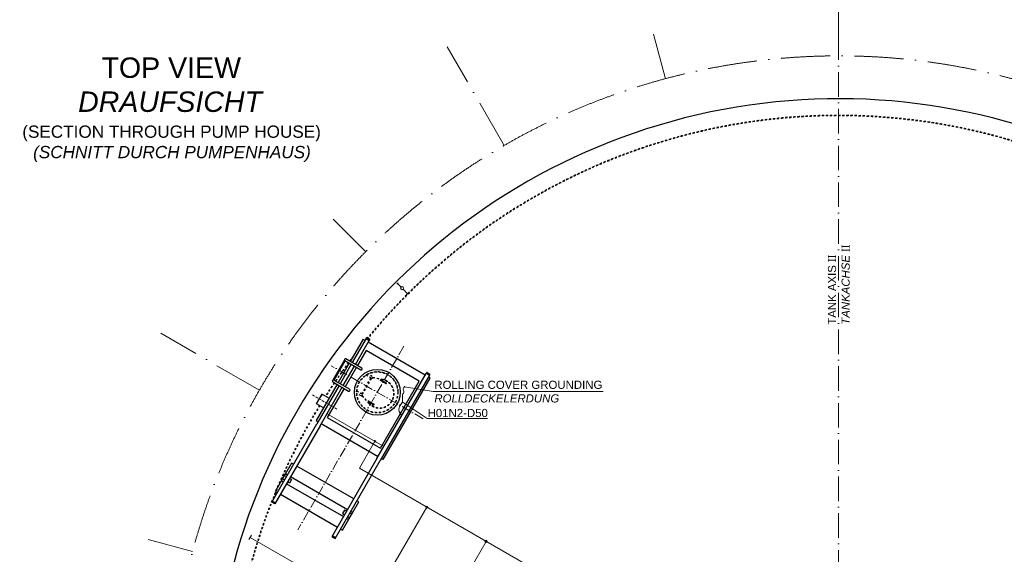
# Model space of a CAD drawing. Header units: millimetres. Extents: x -1777 to 1198744, y 17256 to 76241.
# Tile 3 of 201: x -640 to 23467, y 40591 to 53684. Entities that reach past the tile are written whole.
import ezdxf

# ---------------------------------------------------------------- set-up
doc = ezdxf.new("R2010")
doc.units = ezdxf.units.MM
for name, pattern in [('ACAD_ISO02W100', [15, 12, -3]), ('ACAD_ISO10W100', [18, 12, -3, 0, -3]), ('JIS_02_1.0', [2, 1, -1])]:
    doc.linetypes.add(name, pattern=pattern)
for name, color, linetype, lineweight in [('Beschriftung', 7, 'Continuous', 9), ('Böschung', 7, 'Continuous', 9), ('HO1N2-D50', 4, 'Continuous', 18), ('Mittellinien', 7, 'Continuous', 5), ('Verz. Bandstahl 30x3_5mm auf Putz', 1, 'GRENZE2', 18), ('Verz. Bandstahl 30x3_5mm im Beton', 5, 'GRENZE1', 18)]:
    doc.layers.add(name, color=color, linetype=linetype, lineweight=lineweight)
doc.styles.add('LBB3.5M1000', font='isocp.shx', dxfattribs={"height": 3.5})
doc.linetypes.add('GRENZE1', pattern='A,6.35,-2.54,[133,ltypeshp.shx,S=2.54,R=0,X=-2.54,Y=0],-2.54,25.4', length=36.83)
doc.linetypes.add('GRENZE2', pattern='A,6.35,-2.54,[132,ltypeshp.shx,S=2.54,R=0,X=-2.54,Y=0],-2.54,25.4', length=36.83)

msp = doc.modelspace()

# ---------------------------------------------------------------- hatches: boundary and pattern name
at = {"layer": 'Verz. Bandstahl 30x3_5mm auf Putz'}
h = msp.add_hatch(color=256, dxfattribs=at)
h.dxf.hatch_style = 1
edge = h.paths.add_edge_path()
edge.add_arc((8058.78559, 43359.05858), 20.98101, 0, 360)
at = {"layer": 'Verz. Bandstahl 30x3_5mm im Beton'}
h = msp.add_hatch(color=256, dxfattribs=at)
h.dxf.hatch_style = 1
edge = h.paths.add_edge_path()
edge.add_arc((9328.36823, 41745.59631), 26.4653, 0, 360)
h = msp.add_hatch(color=256, dxfattribs=at)
h.dxf.hatch_style = 1
edge = h.paths.add_edge_path()
edge.add_arc((10778.27366, 40908.49302), 26.4653, 0, 360)

# ---------------------------------------------------------------- linework, layer by layer
for p, q in [((7767.59427, 45857.53215), (7454.66927, 45315.53015)), ((7840.38273, 45873.24274), (7502.45773, 45287.93947)), ((7793.82502, 45612.60241), (7918.32502, 45828.24274)), ((7840.38273, 45873.24274), (7855.38273, 45899.2235)), ((7928.32502, 45845.56325), (7850.38273, 45890.56325)), ((7933.32502, 45854.2235), (7855.38273, 45899.2235)), ((7933.32502, 45854.2235), (7918.32502, 45828.24274)), ((7580.40002, 45242.93947), (7793.82502, 45612.60241)), ((7840.79935, 45584.32707), (7627.87435, 45215.53015)), ((9139.83746, 44834.32707), (7840.79935, 45584.32707)), ((9287.31179, 44980.12283), (7893.32502, 45784.94147)), ((7323.85378, 45335.28447), (7713.56521, 45110.28447)), ((7737.71521, 45152.1135), (7348.00378, 45377.1135)), ((7430.51927, 45273.70112), (7154.66927, 44795.91491)), ((7478.30773, 45246.11044), (7202.45773, 44768.32423)), ((7280.40002, 44723.32423), (7556.25002, 45201.11044)), ((7603.72435, 45173.70112), (7327.87435, 44695.91491)), ((7437.71521, 44632.49826), (7048.00378, 44857.49826)), ((8107.31179, 42936.30288), (9312.31179, 45023.4241)), ((9390.25408, 44978.4241), (8185.25408, 42891.30288)), ((8326.27031, 44775.18743), (8196.3665, 44850.18743)), ((8204.3665, 44864.04384), (8334.27031, 44789.04384)), ((8263.04254, 42915.67372), (9413.04254, 44907.53215)), ((9327.31179, 45049.40486), (9312.31179, 45023.4241)), ((9322.31179, 45040.74461), (9400.25408, 44995.74461)), ((9327.31179, 45049.40486), (9405.25408, 45004.40486)), ((9390.25408, 44978.4241), (9405.25408, 45004.40486)), ((7130.51927, 44754.08588), (6617.59427, 43865.67372)), ((7178.30773, 44726.4952), (6635.38273, 43786.12152)), ((6713.32502, 43741.12152), (7256.25002, 44681.4952)), ((7303.72435, 44654.08588), (6890.79935, 43938.8788)), ((7023.85378, 44815.66923), (7413.56521, 44590.66923)), ((8189.83746, 43188.8788), (9139.83746, 44834.32707)), ((8026.27031, 44255.57219), (7896.3665, 44330.57219)), ((7904.3665, 44344.4286), (8034.27031, 44269.4286)), ((6890.79935, 43938.8788), (8189.83746, 43188.8788)), ((5530.38273, 41872.20537), (6635.38273, 43786.12152)), ((6713.32502, 43741.12152), (5608.32502, 41827.20537)), ((6743.32502, 43793.08304), (8137.31179, 42988.2644)), ((8107.31179, 42936.30288), (7002.31179, 41022.38674)), ((7080.25408, 40977.38674), (8185.25408, 42891.30288)), ((5767.59427, 42393.43053), (5867.59427, 42566.63562)), ((5867.59427, 42566.63562), (5915.38273, 42539.04493)), ((5993.32502, 42494.04493), (7387.31179, 41689.2263)), ((5767.59427, 42393.43053), (5815.38273, 42365.83985)), ((5893.32502, 42320.83985), (7287.31179, 41516.02122)), ((5608.32502, 41827.20537), (5530.38273, 41872.20537)), ((5613.32502, 41835.86563), (5535.38273, 41880.86563)), ((7365.25408, 41471.02122), (7413.04254, 41443.43053)), ((7413.04254, 41443.43053), (7513.04254, 41616.63562)), ((7465.25408, 41644.2263), (7513.04254, 41616.63562)), ((7002.31179, 41022.38674), (7080.25408, 40977.38674)), ((7007.31179, 41031.04699), (7085.25408, 40986.04699))]:
    msp.add_line(p, q)
at = {"linetype": 'JIS_02_1.0', "ltscale": 50}
for p, q in [((7815.38273, 45829.94147), (7767.59427, 45857.53215)), ((7733.92553, 44519.21618), (7959.77553, 44910.39985)), ((7750.1622, 44507.33892), (7978.17988, 44902.27712)), ((7968.43578, 44905.39985), (7841.92251, 44978.44233)), ((7992.58578, 44947.22888), (7890.2728, 45006.29931)), ((8004.52247, 44923.73339), (8248.54678, 44868.74724)), ((8004.53656, 44928.76068), (8249.51822, 44873.65368)), ((9413.04254, 44907.53215), (9365.25408, 44935.12283)), ((7742.58578, 44514.21618), (7616.07251, 44587.25865)), ((7718.43578, 44472.38715), (7616.1228, 44531.45758)), ((7740.40511, 44471.27158), (7910.61999, 44286.66474)), ((7744.75182, 44473.79742), (7914.38338, 44289.95925)), ((6617.59427, 43865.67372), (6665.38273, 43838.08304)), ((8215.25408, 42943.2644), (8263.04254, 42915.67372))]:
    msp.add_line(p, q, dxfattribs=at)
at = {"linetype": 'ACAD_ISO10W100'}
for p, q in [((8187.11493, 44864.76644), (8343.52188, 44774.46484)), ((8192.7157, 44843.86407), (8208.0173, 44870.36721)), ((8322.61951, 44768.86407), (8337.92111, 44795.36721)), ((7887.11493, 44345.15119), (8043.52188, 44254.8496)), ((7892.7157, 44324.24882), (7908.0173, 44350.75197)), ((8022.61951, 44249.24882), (8037.92111, 44275.75197))]:
    msp.add_line(p, q, dxfattribs=at)
at = {"linetype": 'ACAD_ISO10W100', "ltscale": 5}
msp.add_line((6761.46419, 44514.86373), (6627.31419, 44282.50912), dxfattribs=at)
for points in [[(7854.71286, 45888.06325), (7844.71286, 45870.74274), (7913.99489, 45830.74274), (7923.99489, 45848.06325)], [(7038.25969, 44860.62099), (7316.27737, 45342.16174)], [(7056.66404, 44852.49826), (7332.51404, 45330.28447)], [(9395.92395, 44998.24461), (9385.92395, 44980.9241), (9316.64192, 45020.9241), (9326.64192, 45038.24461)], [(6799.34427, 44180.47396), (6626.13919, 44280.47396), (6762.63919, 44516.89889), (6935.84427, 44416.89889)], [(6065.38273, 42798.85256), (6017.59427, 42826.44324), (5617.59427, 42133.62291), (5665.38273, 42106.03223)], [(7537.31179, 41949.03392), (6143.32502, 42753.85256)], [(5840.38273, 42409.14112), (5792.75134, 42436.64112), (5842.75134, 42523.24366), (5890.38273, 42495.74366)], [(5968.32502, 42450.74366), (6015.95642, 42423.24366), (5965.95642, 42336.64112), (5918.32502, 42364.14112)], [(5743.32502, 42061.03223), (7137.31179, 41256.2136)], [(5539.71286, 41878.36563), (5549.71286, 41895.68614), (5618.99489, 41855.68614), (5608.99489, 41838.36563)], [(7215.25408, 41211.2136), (7263.04254, 41183.62291), (7663.04254, 41876.44324), (7615.25408, 41904.03392)], [(7362.31179, 41645.92503), (7314.68039, 41673.42503), (7264.68039, 41586.82249), (7312.31179, 41559.32249)], [(7390.25408, 41514.32249), (7437.88547, 41486.82249), (7487.88547, 41573.42503), (7440.25408, 41600.92503)], [(7080.92395, 40988.54699), (7090.92395, 41005.8675), (7021.64192, 41045.8675), (7011.64192, 41028.54699)]]:
    msp.add_lwpolyline(points)
at = {"linetype": 'JIS_02_1.0', "ltscale": 50}
for points in [[(8004.67549, 44923.69891), (8033.94174, 44917.10447), (8032.84267, 44912.22677), (8003.57642, 44918.8212)], [(8333.61968, 44837.91691), (8359.60044, 44822.91691), (8357.10044, 44818.58678), (8331.11968, 44833.58678)], [(7744.85694, 44473.68099), (7765.20112, 44451.63299), (7768.87578, 44455.02369), (7748.5316, 44477.07169)], [(8467.21895, 44339.31764), (8482.21895, 44365.2984), (8477.88882, 44367.7984), (8462.88882, 44341.81764)], [(7983.61968, 44231.69913), (8009.60044, 44216.69913), (8012.10044, 44221.02925), (7986.11968, 44236.02925)]]:
    msp.add_lwpolyline(points, close=True, dxfattribs=at)
msp.add_circle((8115.31841, 44559.80802), 560)
for radius in [506, 500]:
    msp.add_circle((8115.31841, 44559.80802), radius, dxfattribs=at)
at = {"linetype": 'Continuous'}
msp.add_arc((19409.77025, 36422.37245), 15325, 312.318634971, 178.371022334, dxfattribs=at)
at = {"linetype": 'JIS_02_1.0', "ltscale": 50}
for centre, radius, start, end in [((19409.77025, 36422.37245), 14919, 28.373347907, 140.625924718), ((19409.77025, 36422.37245), 14909, 28.372256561, 140.619580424), ((19409.77025, 36422.37245), 14919, 142.75846969, 143.363647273), ((19409.77025, 36422.37245), 14909, 143.067472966, 143.359176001), ((19409.77025, 36422.37245), 14919, 143.550357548, 145.678654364), ((19409.77025, 36422.37245), 14909, 143.546013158, 145.67575037), ((8171.61006, 44527.30802), 355, 222.677294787, 77.322705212), ((8171.61006, 44527.30802), 350, 222.698413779, 77.301586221), ((7980.51078, 44926.31437), 24.15, 240, 60), ((19409.77025, 36422.37245), 14919, 145.864654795, 147.362594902), ((19409.77025, 36422.37245), 14909, 145.861876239, 147.360824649), ((7730.51078, 44493.30167), 24.15, 240, 60), ((19409.77025, 36422.37245), 14919, 148.411767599, 180.727498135), ((19409.77025, 36422.37245), 14909, 148.410702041, 180.72798612)]:
    msp.add_arc(centre, radius, start, end, dxfattribs=at)
at = {"linetype": 'ACAD_ISO02W100', "ltscale": 10}
msp.add_arc((19509.77025, 36595.57753), 14909, 141.489116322, 141.514340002, dxfattribs=at)
for centre, radius, start, end in [((7335.92878, 45356.19899), 24.15, 60, 240), ((7725.64021, 45131.19899), 24.15, 240, 60), ((7035.92878, 44836.58375), 24.15, 60, 240), ((8200.3665, 44857.11564), 8, 60, 240), ((7425.64021, 44611.58375), 24.15, 240, 60), ((8330.27031, 44782.11564), 8, 240, 60), ((7900.3665, 44337.5004), 8, 60, 240), ((8030.27031, 44262.5004), 8, 240, 60)]:
    msp.add_arc(centre, radius, start, end)
at = {"layer": 'Beschriftung'}
for p, q in [((9482.99403, 44575.464), (8782.99284, 44692.51484)), ((13647.15331, 44575.464), (9482.99403, 44575.464)), ((9339.00715, 43920.42332), (8726.8803, 44328.63756)), ((10814.39273, 43920.42332), (9339.00715, 43920.42332))]:
    msp.add_line(p, q, dxfattribs=at)
at = {"layer": 'Böschung', "linetype": 'ACAD_ISO10W100', "ltscale": 100}
for p, q in [((15171.60838, 52239.40786), (14880.54169, 53325.68353)), ((11222.27025, 50603.53844), (9826.78373, 53020.59199)), ((7830.89671, 48001.24599), (7035.68772, 48796.45498)), ((5228.60426, 44609.87245), (2811.5507, 46005.35897)), ((3592.73484, 40660.53431), (2506.45916, 40951.60101))]:
    msp.add_line(p, q, dxfattribs=at)
msp.add_arc((19409.77025, 36422.37245), 16375, 312.169885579, 174.047860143, dxfattribs=at)
at = {"layer": 'HO1N2-D50', "linetype": 'Continuous'}
for p, q in [((8778.23557, 44706.74046), (8787.75011, 44678.28921)), ((8708.7633, 43983.67649), (8723.7633, 44009.65725))]:
    msp.add_line(p, q, dxfattribs=at)
msp.add_spline([(8716.2633, 43996.66687), (8700.94483, 44009.74397), (8651.41369, 44181.52306), (8707.52564, 44283.71679), (8736.34313, 44401.31427), (8734.90044, 44505.51655), (8767.53809, 44570.09356), (8750.03981, 44652.8037), (8766.17575, 44683.48576), (8782.99284, 44692.51484)], degree=3, dxfattribs=at)
at = {"layer": 'Mittellinien', "linetype": 'ACAD_ISO10W100', "ltscale": 100}
msp.add_line((19409.77025, 52797.37245), (19409.77025, 56702.52298), dxfattribs=at)
at = {"layer": 'Mittellinien', "linetype": 'ACAD_ISO10W100', "ltscale": 50}
msp.add_line((19409.77025, 53297.37245), (19409.77025, 19547.37245), dxfattribs=at)
at = {"layer": 'Mittellinien', "linetype": 'ACAD_ISO10W100', "ltscale": 20}
for p, q in [((8765.31841, 45685.64104), (6170.31841, 41190.9692)), ((9241.15143, 43909.80802), (6989.48538, 45209.80802))]:
    msp.add_line(p, q, dxfattribs=at)
at = {"layer": 'Mittellinien', "linetype": 'ACAD_ISO10W100', "ltscale": 5}
msp.add_line((7127.40189, 44148.68642), (6521.18411, 44498.68642), dxfattribs=at)
at = {"layer": 'Verz. Bandstahl 30x3_5mm auf Putz', "linetype": 'Continuous'}
for p, q in [((6895.33931, 44048.08995), (6880.33931, 44022.10919)), ((8017.85876, 43288.17077), (8058.78559, 43359.05858)), ((8282.14972, 43247.42061), (8267.14972, 43221.43985))]:
    msp.add_line(p, q, dxfattribs=at)
at = {"layer": 'Verz. Bandstahl 30x3_5mm auf Putz', "ltscale": 10}
msp.add_line((8274.64972, 43234.43023), (6887.83931, 44035.09957), dxfattribs=at)
at = {"layer": 'Verz. Bandstahl 30x3_5mm auf Putz', "linetype": 'Continuous'}
msp.add_circle((8058.78559, 43359.05858), 20.98101, dxfattribs=at)
at = {"layer": 'Verz. Bandstahl 30x3_5mm im Beton', "linetype": 'Continuous', "ltscale": 15}
for p, q in [((8590.4428, 47206.51619), (8625.62651, 47241.69989)), ((8696.0772, 47136.0655), (8608.03466, 47224.10804)), ((8858.48771, 46973.65499), (8749.11956, 47083.02314)), ((8840.89585, 46956.06314), (8876.07956, 46991.24685))]:
    msp.add_line(p, q, dxfattribs=at)
at = {"layer": 'Verz. Bandstahl 30x3_5mm im Beton', "ltscale": 15}
for p, q in [((4972.92662, 40950.82812), (5036.52276, 41060.97987)), ((10778.27366, 40908.49302), (9945.93767, 39466.8448))]:
    msp.add_line(p, q, dxfattribs=at)
for points in [[(17409.77025, 38759.24218), (14500.88532, 38759.24218), (7677.5318, 42698.70717), (8017.85875, 43288.17075)], [(9328.36823, 41745.59631), (7927.16118, 39318.63451), (5004.72469, 41005.904)]]:
    msp.add_lwpolyline(points, dxfattribs=at)
msp.add_circle((8722.59838, 47109.54432), 37.50661, dxfattribs=at)
at = {"layer": 'Verz. Bandstahl 30x3_5mm im Beton', "linetype": 'Continuous', "ltscale": 15}
for centre in [(9328.36823, 41745.59631), (10778.27366, 40908.49302)]:
    msp.add_circle(centre, 26.4653, dxfattribs=at)

# ---------------------------------------------------------------- texts
at = {"layer": 'Beschriftung', "attachment_point": 1, "style": 'LBB3.5M1000'}
for s, insert, char_height, width in [('\\pi2004.5;{\\fArial|b0|i0|c0|p34;TOP VIEW\\P\\pi1431.8;\\fArial|b0|i1|c0|p34;DRAUFSICHT\\P\\pi64.583;\\fArial|b0|i0|c0|p34;\\H0.6x;(SECTION THROUGH PUMP HOUSE)\\P\\pi330.31;\\fArial|b0|i1|c0|p34;(SCHNITT DURCH PUMPENHAUS)}', (-641.05085, 52759.07674), 500, 7399.7669481), ('{\\fArial|b0|i0|c0|p34;ROLLING COVER GROUNDING\\P\\fArial|b0|i1|c0|p34;ROLLDECKELERDUNG}', (9512.49631, 44843.25568), 200, 5981.0920088), ('{\\fArial|b0|i0|c0|p34;H01N2-D50}', (9347.3123, 44152.18676), 200, 5981.0920088)]:
    msp.add_mtext(s, dxfattribs=dict(at, insert=insert, char_height=char_height, width=width))
at = {"layer": 'Beschriftung', "insert": (19148.71148, 46213.58761), "char_height": 200, "width": 2092.1716848, "attachment_point": 1, "rotation": 90, "style": 'LBB3.5M1000'}
msp.add_mtext('{\\fArial|b0|i0|c0|p34;TANK AXIS \\fSegoe UI|b0|i0|c0|p34;II\\fArial|b0|i0|c0|p34;\\P\\fArial|b0|i1|c0|p34;TANKACHSE \\fSegoe UI|b0|i0|c0|p34;II}', dxfattribs=at)

doc.saveas('drawing.dxf')
